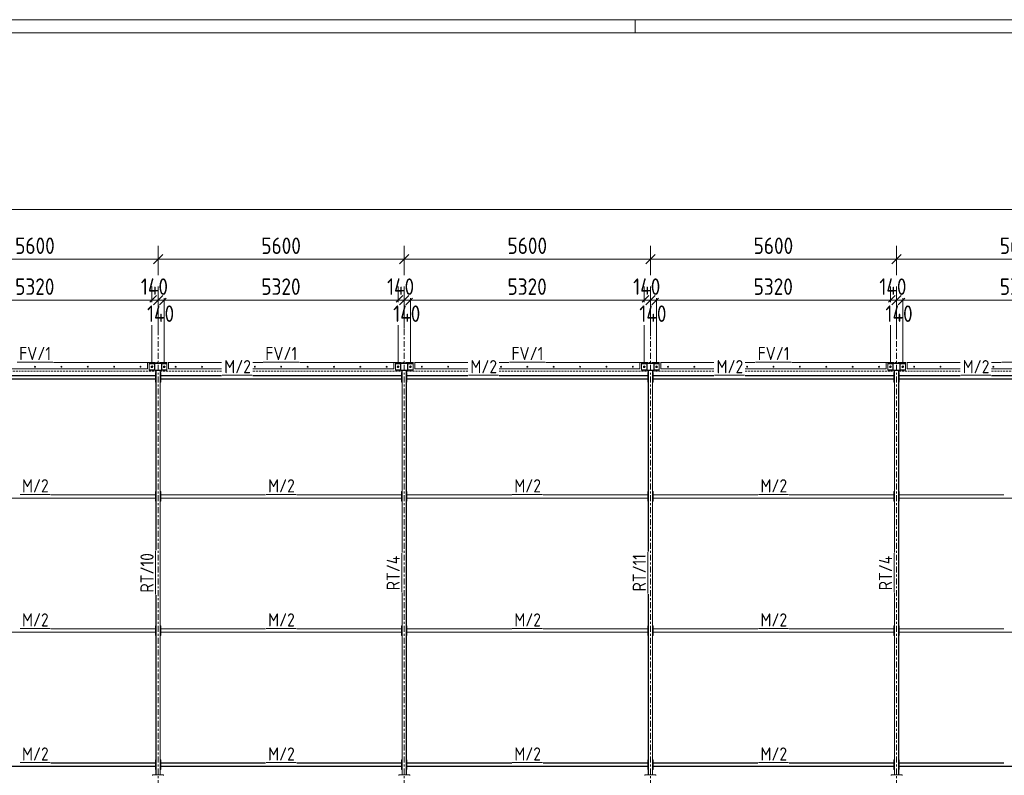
# Model space of a CAD drawing. Header units: millimetres. Extents: x -141 to 1046, y -218 to 621.
# Tile 15 of 16: x 479 to 778, y 392 to 621. Entities that reach past the tile are written whole.
import ezdxf

# ---------------------------------------------------------------- set-up
doc = ezdxf.new("R2010")
doc.units = ezdxf.units.MM
doc.header["$LTSCALE"] = 0.6
for name, pattern in [('VERDECKT2', [1.5, 1, -0.5]), ('XKITLINE00', [0]), ('XKITLINE03', [6, 3, -1, 1, -1])]:
    doc.linetypes.add(name, pattern=pattern)
for name, color, linetype, lineweight in [('Bolt', 7, 'Continuous', 0), ('DrawingSheet', 5, 'Continuous', 0), ('Part', 2, 'Continuous', 0), ('PartMark', 3, 'Continuous', 0), ('S-GRID', 1, 'Continuous', 0), ('Z-DIMENSIONS', 1, 'Continuous', 0)]:
    doc.layers.add(name, color=color, linetype=linetype, lineweight=lineweight)
doc.styles.add('ISOCPEUR', font='ISOCPEUR.TTF')

msp = doc.modelspace()

# ---------------------------------------------------------------- linework, layer by layer
at = {"layer": 'Bolt', "color": 3, "linetype": 'XKITLINE00', "lineweight": 0}
for p, q in [((483.94, 516.11), (483.88, 516)), ((483.88, 516), (483.94, 515.89)), ((484.06, 516.11), (483.94, 516.11)), ((483.94, 515.89), (484.06, 515.89)), ((484.12, 516), (484.06, 516.11)), ((484.06, 515.89), (484.12, 516)), ((491.94, 516.11), (491.88, 516)), ((491.88, 516), (491.94, 515.89)), ((492.06, 516.11), (491.94, 516.11)), ((491.94, 515.89), (492.06, 515.89)), ((492.12, 516), (492.06, 516.11)), ((492.06, 515.89), (492.12, 516)), ((499.94, 516.11), (499.88, 516)), ((499.88, 516), (499.94, 515.89)), ((500.06, 516.11), (499.94, 516.11)), ((499.94, 515.89), (500.06, 515.89)), ((500.12, 516), (500.06, 516.11)), ((500.06, 515.89), (500.12, 516)), ((507.94, 516.11), (507.88, 516)), ((507.88, 516), (507.94, 515.89)), ((508.06, 516.11), (507.94, 516.11)), ((507.94, 515.89), (508.06, 515.89)), ((508.12, 516), (508.06, 516.11)), ((508.06, 515.89), (508.12, 516)), ((515.94, 516.11), (515.88, 516)), ((515.88, 516), (515.94, 515.89)), ((516.06, 516.11), (515.94, 516.11)), ((515.94, 515.89), (516.06, 515.89)), ((516.12, 516), (516.06, 516.11)), ((516.06, 515.89), (516.12, 516)), ((519.27, 516.12), (519.47, 516.23)), ((519.27, 515.89), (519.27, 516.12)), ((519.47, 515.77), (519.27, 515.89)), ((519.47, 516.23), (519.67, 516.12)), ((519.67, 515.89), (519.47, 515.77)), ((519.67, 516.12), (519.67, 515.89)), ((523, 516.12), (523.2, 516.23)), ((523, 515.89), (523, 516.12)), ((523.2, 515.77), (523, 515.89)), ((523.2, 516.23), (523.4, 516.12)), ((523.4, 515.89), (523.2, 515.77)), ((523.4, 516.12), (523.4, 515.89)), ((526.61, 516.11), (526.54, 516)), ((526.54, 516), (526.61, 515.89)), ((526.73, 516.11), (526.61, 516.11)), ((526.61, 515.89), (526.73, 515.89)), ((526.79, 516), (526.73, 516.11)), ((526.73, 515.89), (526.79, 516)), ((534.61, 516.11), (534.54, 516)), ((534.54, 516), (534.61, 515.89)), ((534.73, 516.11), (534.61, 516.11)), ((534.61, 515.89), (534.73, 515.89)), ((534.79, 516), (534.73, 516.11)), ((534.73, 515.89), (534.79, 516)), ((550.61, 516.11), (550.54, 516)), ((550.54, 516), (550.61, 515.89)), ((550.73, 516.11), (550.61, 516.11)), ((550.61, 515.89), (550.73, 515.89)), ((550.79, 516), (550.73, 516.11)), ((550.73, 515.89), (550.79, 516)), ((558.61, 516.11), (558.54, 516)), ((558.54, 516), (558.61, 515.89)), ((558.73, 516.11), (558.61, 516.11)), ((558.61, 515.89), (558.73, 515.89)), ((558.79, 516), (558.73, 516.11)), ((558.73, 515.89), (558.79, 516)), ((566.61, 516.11), (566.54, 516)), ((566.54, 516), (566.61, 515.89)), ((566.73, 516.11), (566.61, 516.11)), ((566.61, 515.89), (566.73, 515.89)), ((566.79, 516), (566.73, 516.11)), ((566.73, 515.89), (566.79, 516)), ((574.61, 516.11), (574.54, 516)), ((574.54, 516), (574.61, 515.89)), ((574.73, 516.11), (574.61, 516.11)), ((574.61, 515.89), (574.73, 515.89)), ((574.79, 516), (574.73, 516.11)), ((574.73, 515.89), (574.79, 516)), ((582.61, 516.11), (582.54, 516)), ((582.54, 516), (582.61, 515.89)), ((582.73, 516.11), (582.61, 516.11)), ((582.61, 515.89), (582.73, 515.89)), ((582.79, 516), (582.73, 516.11)), ((582.73, 515.89), (582.79, 516)), ((590.61, 516.11), (590.54, 516)), ((590.54, 516), (590.61, 515.89)), ((590.73, 516.11), (590.61, 516.11)), ((590.61, 515.89), (590.73, 515.89)), ((590.79, 516), (590.73, 516.11)), ((590.73, 515.89), (590.79, 516)), ((593.93, 516.12), (594.13, 516.23)), ((593.93, 515.89), (593.93, 516.12)), ((594.13, 515.77), (593.93, 515.89)), ((594.13, 516.23), (594.33, 516.12)), ((594.33, 515.89), (594.13, 515.77)), ((594.33, 516.12), (594.33, 515.89)), ((597.67, 516.12), (597.87, 516.23)), ((597.67, 515.89), (597.67, 516.12)), ((597.87, 515.77), (597.67, 515.89)), ((597.87, 516.23), (598.07, 516.12)), ((598.07, 515.89), (597.87, 515.77)), ((598.07, 516.12), (598.07, 515.89)), ((601.27, 516.11), (601.21, 516)), ((601.21, 516), (601.27, 515.89)), ((601.39, 516.11), (601.27, 516.11)), ((601.27, 515.89), (601.39, 515.89)), ((601.46, 516), (601.39, 516.11)), ((601.39, 515.89), (601.46, 516)), ((609.27, 516.11), (609.21, 516)), ((609.21, 516), (609.27, 515.89)), ((609.39, 516.11), (609.27, 516.11)), ((609.27, 515.89), (609.39, 515.89)), ((609.46, 516), (609.39, 516.11)), ((609.39, 515.89), (609.46, 516)), ((625.27, 516.11), (625.21, 516)), ((625.21, 516), (625.27, 515.89)), ((625.39, 516.11), (625.27, 516.11)), ((625.27, 515.89), (625.39, 515.89)), ((625.46, 516), (625.39, 516.11)), ((625.39, 515.89), (625.46, 516)), ((633.27, 516.11), (633.21, 516)), ((633.21, 516), (633.27, 515.89)), ((633.39, 516.11), (633.27, 516.11)), ((633.27, 515.89), (633.39, 515.89)), ((633.46, 516), (633.39, 516.11)), ((633.39, 515.89), (633.46, 516)), ((641.27, 516.11), (641.21, 516)), ((641.21, 516), (641.27, 515.89)), ((641.39, 516.11), (641.27, 516.11)), ((641.27, 515.89), (641.39, 515.89)), ((641.46, 516), (641.39, 516.11)), ((641.39, 515.89), (641.46, 516)), ((649.27, 516.11), (649.21, 516)), ((649.21, 516), (649.27, 515.89)), ((649.39, 516.11), (649.27, 516.11)), ((649.27, 515.89), (649.39, 515.89)), ((649.46, 516), (649.39, 516.11)), ((649.39, 515.89), (649.46, 516)), ((657.27, 516.11), (657.21, 516)), ((657.21, 516), (657.27, 515.89)), ((657.39, 516.11), (657.27, 516.11)), ((657.27, 515.89), (657.39, 515.89)), ((657.46, 516), (657.39, 516.11)), ((657.39, 515.89), (657.46, 516)), ((665.27, 516.11), (665.21, 516)), ((665.21, 516), (665.27, 515.89)), ((665.39, 516.11), (665.27, 516.11)), ((665.27, 515.89), (665.39, 515.89)), ((665.46, 516), (665.39, 516.11)), ((665.39, 515.89), (665.46, 516)), ((668.6, 516.12), (668.8, 516.23)), ((668.6, 515.89), (668.6, 516.12)), ((668.8, 515.77), (668.6, 515.89)), ((668.8, 516.23), (669, 516.12)), ((669, 515.89), (668.8, 515.77)), ((669, 516.12), (669, 515.89)), ((672.33, 516.12), (672.53, 516.23)), ((672.33, 515.89), (672.33, 516.12)), ((672.53, 515.77), (672.33, 515.89)), ((672.53, 516.23), (672.73, 516.12)), ((672.73, 515.89), (672.53, 515.77)), ((672.73, 516.12), (672.73, 515.89)), ((675.94, 516.11), (675.88, 516)), ((675.88, 516), (675.94, 515.89)), ((676.06, 516.11), (675.94, 516.11)), ((675.94, 515.89), (676.06, 515.89)), ((676.12, 516), (676.06, 516.11)), ((676.06, 515.89), (676.12, 516)), ((683.94, 516.11), (683.88, 516)), ((683.88, 516), (683.94, 515.89)), ((684.06, 516.11), (683.94, 516.11)), ((683.94, 515.89), (684.06, 515.89)), ((684.12, 516), (684.06, 516.11)), ((684.06, 515.89), (684.12, 516)), ((699.94, 516.11), (699.88, 516)), ((699.88, 516), (699.94, 515.89)), ((700.06, 516.11), (699.94, 516.11)), ((699.94, 515.89), (700.06, 515.89)), ((700.12, 516), (700.06, 516.11)), ((700.06, 515.89), (700.12, 516)), ((707.94, 516.11), (707.88, 516)), ((707.88, 516), (707.94, 515.89)), ((708.06, 516.11), (707.94, 516.11)), ((707.94, 515.89), (708.06, 515.89)), ((708.12, 516), (708.06, 516.11)), ((708.06, 515.89), (708.12, 516)), ((715.94, 516.11), (715.88, 516)), ((715.88, 516), (715.94, 515.89)), ((716.06, 516.11), (715.94, 516.11)), ((715.94, 515.89), (716.06, 515.89)), ((716.12, 516), (716.06, 516.11)), ((716.06, 515.89), (716.12, 516)), ((723.94, 516.11), (723.88, 516)), ((723.88, 516), (723.94, 515.89)), ((724.06, 516.11), (723.94, 516.11)), ((723.94, 515.89), (724.06, 515.89)), ((724.12, 516), (724.06, 516.11)), ((724.06, 515.89), (724.12, 516)), ((731.94, 516.11), (731.88, 516)), ((731.88, 516), (731.94, 515.89)), ((732.06, 516.11), (731.94, 516.11)), ((731.94, 515.89), (732.06, 515.89)), ((732.12, 516), (732.06, 516.11)), ((732.06, 515.89), (732.12, 516)), ((739.94, 516.11), (739.88, 516)), ((739.88, 516), (739.94, 515.89)), ((740.06, 516.11), (739.94, 516.11)), ((739.94, 515.89), (740.06, 515.89)), ((740.12, 516), (740.06, 516.11)), ((740.06, 515.89), (740.12, 516)), ((743.27, 516.12), (743.47, 516.23)), ((743.27, 515.89), (743.27, 516.12)), ((743.47, 515.77), (743.27, 515.89)), ((743.47, 516.23), (743.67, 516.12)), ((743.67, 515.89), (743.47, 515.77)), ((743.67, 516.12), (743.67, 515.89)), ((747, 516.12), (747.2, 516.23)), ((747, 515.89), (747, 516.12)), ((747.2, 515.77), (747, 515.89)), ((747.2, 516.23), (747.4, 516.12)), ((747.4, 515.89), (747.2, 515.77)), ((747.4, 516.12), (747.4, 515.89)), ((750.61, 516.11), (750.54, 516)), ((750.54, 516), (750.61, 515.89)), ((750.73, 516.11), (750.61, 516.11)), ((750.61, 515.89), (750.73, 515.89)), ((750.79, 516), (750.73, 516.11)), ((750.73, 515.89), (750.79, 516)), ((758.61, 516.11), (758.54, 516)), ((758.54, 516), (758.61, 515.89)), ((758.73, 516.11), (758.61, 516.11)), ((758.61, 515.89), (758.73, 515.89)), ((758.79, 516), (758.73, 516.11)), ((758.73, 515.89), (758.79, 516)), ((774.61, 516.11), (774.54, 516)), ((774.54, 516), (774.61, 515.89)), ((774.73, 516.11), (774.61, 516.11)), ((774.61, 515.89), (774.73, 515.89)), ((774.79, 516), (774.73, 516.11)), ((774.73, 515.89), (774.79, 516))]:
    msp.add_line(p, q, dxfattribs=at)
for centre, radius, start, end in [((484, 516), 0.14, 30, 210), ((484, 516), 0.14, 210, 30), ((484, 516), 0.0667, 30, 210), ((484, 516), 0.0667, 210, 30), ((492, 516), 0.14, 30, 210), ((492, 516), 0.14, 210, 30), ((492, 516), 0.0667, 30, 210), ((492, 516), 0.0667, 210, 30), ((500, 516), 0.14, 30, 210), ((500, 516), 0.14, 210, 30), ((500, 516), 0.0667, 30, 210), ((500, 516), 0.0667, 210, 30), ((508, 516), 0.14, 30, 210), ((508, 516), 0.14, 210, 30), ((508, 516), 0.0667, 30, 210), ((508, 516), 0.0667, 210, 30), ((516, 516), 0.14, 30, 210), ((516, 516), 0.14, 210, 30), ((516, 516), 0.0667, 30, 210), ((516, 516), 0.0667, 210, 30), ((519.47, 516), 0.247, 120, 300), ((519.47, 516), 0.133, 30, 210), ((519.47, 516), 0.247, 300, 120), ((519.47, 516), 0.133, 210, 30), ((523.2, 516), 0.247, 120, 300), ((523.2, 516), 0.133, 30, 210), ((523.2, 516), 0.247, 300, 120), ((523.2, 516), 0.133, 210, 30), ((526.67, 516), 0.14, 30, 210), ((526.67, 516), 0.14, 210, 30), ((526.67, 516), 0.0667, 30, 210), ((526.67, 516), 0.0667, 210, 30), ((534.67, 516), 0.14, 30, 210), ((534.67, 516), 0.14, 210, 30), ((534.67, 516), 0.0667, 30, 210), ((534.67, 516), 0.0667, 210, 30), ((550.67, 516), 0.14, 30, 210), ((550.67, 516), 0.14, 210, 30), ((550.67, 516), 0.0667, 30, 210), ((550.67, 516), 0.0667, 210, 30), ((558.67, 516), 0.14, 30, 210), ((558.67, 516), 0.14, 210, 30), ((558.67, 516), 0.0667, 30, 210), ((558.67, 516), 0.0667, 210, 30), ((566.67, 516), 0.14, 30, 210), ((566.67, 516), 0.14, 210, 30), ((566.67, 516), 0.0667, 30, 210), ((566.67, 516), 0.0667, 210, 30), ((574.67, 516), 0.14, 30, 210), ((574.67, 516), 0.14, 210, 30), ((574.67, 516), 0.0667, 30, 210), ((574.67, 516), 0.0667, 210, 30), ((582.67, 516), 0.14, 30, 210), ((582.67, 516), 0.14, 210, 30), ((582.67, 516), 0.0667, 30, 210), ((582.67, 516), 0.0667, 210, 30), ((590.67, 516), 0.14, 30, 210), ((590.67, 516), 0.14, 210, 30), ((590.67, 516), 0.0667, 30, 210), ((590.67, 516), 0.0667, 210, 30), ((594.13, 516), 0.247, 120, 300), ((594.13, 516), 0.133, 30, 210), ((594.13, 516), 0.247, 300, 120), ((594.13, 516), 0.133, 210, 30), ((597.87, 516), 0.247, 120, 300), ((597.87, 516), 0.133, 30, 210), ((597.87, 516), 0.247, 300, 120), ((597.87, 516), 0.133, 210, 30), ((601.33, 516), 0.14, 30, 210), ((601.33, 516), 0.14, 210, 30), ((601.33, 516), 0.0667, 30, 210), ((601.33, 516), 0.0667, 210, 30), ((609.33, 516), 0.14, 30, 210), ((609.33, 516), 0.14, 210, 30), ((609.33, 516), 0.0667, 30, 210), ((609.33, 516), 0.0667, 210, 30), ((625.33, 516), 0.14, 30, 210), ((625.33, 516), 0.14, 210, 30), ((625.33, 516), 0.0667, 30, 210), ((625.33, 516), 0.0667, 210, 30), ((633.33, 516), 0.14, 30, 210), ((633.33, 516), 0.14, 210, 30), ((633.33, 516), 0.0667, 30, 210), ((633.33, 516), 0.0667, 210, 30), ((641.33, 516), 0.14, 30, 210), ((641.33, 516), 0.14, 210, 30), ((641.33, 516), 0.0667, 30, 210), ((641.33, 516), 0.0667, 210, 30), ((649.33, 516), 0.14, 30, 210), ((649.33, 516), 0.14, 210, 30), ((649.33, 516), 0.0667, 30, 210), ((649.33, 516), 0.0667, 210, 30), ((657.33, 516), 0.14, 30, 210), ((657.33, 516), 0.14, 210, 30), ((657.33, 516), 0.0667, 30, 210), ((657.33, 516), 0.0667, 210, 30), ((665.33, 516), 0.14, 30, 210), ((665.33, 516), 0.14, 210, 30), ((665.33, 516), 0.0667, 30, 210), ((665.33, 516), 0.0667, 210, 30), ((668.8, 516), 0.247, 120, 300), ((668.8, 516), 0.133, 30, 210), ((668.8, 516), 0.247, 300, 120), ((668.8, 516), 0.133, 210, 30), ((672.53, 516), 0.247, 120, 300), ((672.53, 516), 0.133, 30, 210), ((672.53, 516), 0.247, 300, 120), ((672.53, 516), 0.133, 210, 30), ((676, 516), 0.14, 30, 210), ((676, 516), 0.14, 210, 30), ((676, 516), 0.0667, 30, 210), ((676, 516), 0.0667, 210, 30), ((684, 516), 0.14, 30, 210), ((684, 516), 0.14, 210, 30), ((684, 516), 0.0667, 30, 210), ((684, 516), 0.0667, 210, 30), ((700, 516), 0.14, 30, 210), ((700, 516), 0.14, 210, 30), ((700, 516), 0.0667, 30, 210), ((700, 516), 0.0667, 210, 30), ((708, 516), 0.14, 30, 210), ((708, 516), 0.14, 210, 30), ((708, 516), 0.0667, 30, 210), ((708, 516), 0.0667, 210, 30), ((716, 516), 0.14, 30, 210), ((716, 516), 0.14, 210, 30), ((716, 516), 0.0667, 30, 210), ((716, 516), 0.0667, 210, 30), ((724, 516), 0.14, 30, 210), ((724, 516), 0.14, 210, 30), ((724, 516), 0.0667, 30, 210), ((724, 516), 0.0667, 210, 30), ((732, 516), 0.14, 30, 210), ((732, 516), 0.14, 210, 30), ((732, 516), 0.0667, 30, 210), ((732, 516), 0.0667, 210, 30), ((740, 516), 0.14, 30, 210), ((740, 516), 0.14, 210, 30), ((740, 516), 0.0667, 30, 210), ((740, 516), 0.0667, 210, 30), ((743.47, 516), 0.247, 120, 300), ((743.47, 516), 0.133, 30, 210), ((743.47, 516), 0.247, 300, 120), ((743.47, 516), 0.133, 210, 30), ((747.2, 516), 0.247, 120, 300), ((747.2, 516), 0.133, 30, 210), ((747.2, 516), 0.247, 300, 120), ((747.2, 516), 0.133, 210, 30), ((750.67, 516), 0.14, 30, 210), ((750.67, 516), 0.14, 210, 30), ((750.67, 516), 0.0667, 30, 210), ((750.67, 516), 0.0667, 210, 30), ((758.67, 516), 0.14, 30, 210), ((758.67, 516), 0.14, 210, 30), ((758.67, 516), 0.0667, 30, 210), ((758.67, 516), 0.0667, 210, 30), ((774.67, 516), 0.14, 30, 210), ((774.67, 516), 0.14, 210, 30), ((774.67, 516), 0.0667, 30, 210), ((774.67, 516), 0.0667, 210, 30)]:
    msp.add_arc(centre, radius, start, end, dxfattribs=at)
at = {"layer": 'DrawingSheet', "color": 2, "linetype": 'XKITLINE00', "lineweight": 0}
for p, q in [((1046.03, 621.25), (-140.97, 621.25)), ((666.03, 617.25), (666.03, 621.25))]:
    msp.add_line(p, q, dxfattribs=at)
at = {"layer": 'DrawingSheet', "color": 3, "linetype": 'XKITLINE00', "lineweight": 0}
msp.add_line((1042.03, 617.25), (-136.97, 617.25), dxfattribs=at)
at = {"layer": 'Part', "color": 2, "linetype": 'XKITLINE00', "lineweight": 0}
for p, q in [((489.61, 517.33), (518.13, 517.33)), ((489.61, 517.29), (518.13, 517.29)), ((518.13, 517.33), (518.13, 515.33)), ((518.67, 516.93), (518.67, 517.07)), ((518.67, 517.07), (520.27, 517.07)), ((518.67, 516.93), (520.27, 516.93)), ((518.67, 515.07), (518.67, 516.93)), ((520.2, 515.07), (520.2, 516.93)), ((520.2, 516.93), (520.27, 516.93)), ((520.27, 516.93), (520.27, 517.07)), ((520.27, 517.07), (522.4, 517.07)), ((520.27, 514.93), (520.27, 517.07)), ((520.27, 515.07), (520.27, 516.93)), ((522.33, 517), (520.33, 517)), ((520.33, 517), (520.33, 515)), ((522.27, 517.13), (520.4, 517.13)), ((520.4, 517.13), (520.4, 517.07)), ((522.27, 517.07), (520.4, 517.07)), ((522.27, 517.13), (522.27, 517.07)), ((522.33, 515), (522.33, 517)), ((522.4, 517.07), (522.4, 514.93)), ((522.4, 517.07), (522.4, 516.93)), ((524, 517.07), (522.4, 517.07)), ((522.4, 515.07), (522.4, 516.93)), ((522.4, 516.93), (522.47, 516.93)), ((522.4, 516.93), (524, 516.93)), ((522.47, 515.07), (522.47, 516.93)), ((524, 516.93), (524, 517.07)), ((524, 514.93), (524, 517.07)), ((524.53, 517.33), (524.53, 515.33)), ((524.53, 517.33), (540.6, 517.33)), ((524.53, 517.29), (540.6, 517.29)), ((550.11, 517.33), (553.05, 517.33)), ((550.11, 517.29), (553.05, 517.29)), ((564.28, 517.33), (592.8, 517.33)), ((564.28, 517.29), (592.8, 517.29)), ((592.8, 517.33), (592.8, 515.33)), ((593.33, 516.93), (593.33, 517.07)), ((593.33, 517.07), (594.93, 517.07)), ((593.33, 516.93), (594.93, 516.93)), ((593.33, 515.07), (593.33, 516.93)), ((594.87, 515.07), (594.87, 516.93)), ((594.87, 516.93), (594.93, 516.93)), ((594.93, 517.07), (597.07, 517.07)), ((594.93, 514.93), (594.93, 517.07)), ((594.93, 516.93), (594.93, 517.07)), ((594.93, 515.07), (594.93, 516.93)), ((597, 517), (595, 517)), ((595, 517), (595, 515)), ((596.93, 517.13), (595.07, 517.13)), ((595.07, 517.13), (595.07, 517.07)), ((596.93, 517.07), (595.07, 517.07)), ((596.93, 517.13), (596.93, 517.07)), ((597, 515), (597, 517)), ((597.07, 517.07), (597.07, 514.93)), ((597.07, 517.07), (597.07, 516.93)), ((598.67, 517.07), (597.07, 517.07)), ((597.07, 515.07), (597.07, 516.93)), ((597.07, 516.93), (597.13, 516.93)), ((597.07, 516.93), (598.67, 516.93)), ((597.13, 515.07), (597.13, 516.93)), ((598.67, 516.93), (598.67, 517.07)), ((598.67, 514.93), (598.67, 517.07)), ((599.2, 517.33), (599.2, 515.33)), ((599.2, 517.33), (615.27, 517.33)), ((599.2, 517.29), (615.27, 517.29)), ((624.77, 517.33), (627.72, 517.33)), ((624.77, 517.29), (627.72, 517.29)), ((638.95, 517.33), (667.47, 517.33)), ((638.95, 517.29), (667.47, 517.29)), ((667.47, 517.33), (667.47, 515.33)), ((668, 516.93), (668, 517.07)), ((668, 517.07), (669.6, 517.07)), ((668, 515.07), (668, 516.93)), ((668, 516.93), (669.6, 516.93)), ((669.53, 515.07), (669.53, 516.93)), ((669.53, 516.93), (669.6, 516.93)), ((669.6, 516.93), (669.6, 517.07)), ((669.6, 517.07), (671.73, 517.07)), ((669.6, 514.93), (669.6, 517.07)), ((669.6, 515.07), (669.6, 516.93)), ((671.67, 517), (669.67, 517)), ((669.67, 517), (669.67, 515)), ((671.6, 517.13), (669.73, 517.13)), ((669.73, 517.13), (669.73, 517.07)), ((671.6, 517.07), (669.73, 517.07)), ((671.6, 517.13), (671.6, 517.07)), ((671.67, 515), (671.67, 517)), ((671.73, 517.07), (671.73, 514.93)), ((671.73, 517.07), (671.73, 516.93)), ((673.33, 517.07), (671.73, 517.07)), ((671.73, 515.07), (671.73, 516.93)), ((671.73, 516.93), (671.8, 516.93)), ((671.73, 516.93), (673.33, 516.93)), ((671.8, 515.07), (671.8, 516.93)), ((673.33, 514.93), (673.33, 517.07)), ((673.33, 516.93), (673.33, 517.07)), ((673.87, 517.33), (673.87, 515.33)), ((673.87, 517.33), (689.93, 517.33)), ((673.87, 517.29), (689.93, 517.29)), ((699.44, 517.33), (702.39, 517.33)), ((699.44, 517.29), (702.39, 517.29)), ((713.61, 517.33), (742.13, 517.33)), ((713.61, 517.29), (742.13, 517.29)), ((742.13, 517.33), (742.13, 515.33)), ((742.67, 516.93), (742.67, 517.07)), ((742.67, 517.07), (744.27, 517.07)), ((742.67, 515.07), (742.67, 516.93)), ((742.67, 516.93), (744.27, 516.93)), ((744.2, 515.07), (744.2, 516.93)), ((744.2, 516.93), (744.27, 516.93)), ((744.27, 517.07), (746.4, 517.07)), ((744.27, 514.93), (744.27, 517.07)), ((744.27, 516.93), (744.27, 517.07)), ((744.27, 515.07), (744.27, 516.93)), ((746.33, 517), (744.33, 517)), ((744.33, 517), (744.33, 515)), ((746.27, 517.13), (744.4, 517.13)), ((744.4, 517.13), (744.4, 517.07)), ((746.27, 517.07), (744.4, 517.07)), ((746.27, 517.13), (746.27, 517.07)), ((746.33, 515), (746.33, 517)), ((746.4, 517.07), (746.4, 514.93)), ((746.4, 517.07), (746.4, 516.93)), ((748, 517.07), (746.4, 517.07)), ((746.4, 515.07), (746.4, 516.93)), ((746.4, 516.93), (746.47, 516.93)), ((746.4, 516.93), (748, 516.93)), ((746.47, 515.07), (746.47, 516.93)), ((748, 514.93), (748, 517.07)), ((748, 516.93), (748, 517.07)), ((748.53, 517.33), (748.53, 515.33)), ((748.53, 517.33), (764.6, 517.33)), ((748.53, 517.29), (764.6, 517.29)), ((774.11, 517.33), (777.05, 517.33)), ((774.11, 517.29), (777.05, 517.29)), ((475.44, 515.33), (518.13, 515.33)), ((518.67, 514.93), (518.67, 515.07)), ((518.67, 515.07), (520.27, 515.07)), ((518.67, 514.93), (520.27, 514.93)), ((518.67, 514.93), (520.4, 514.93)), ((518.67, 514.93), (518.67, 514.93)), ((520.2, 515.07), (520.27, 515.07)), ((520.27, 514.93), (520.27, 515.07)), ((522.4, 514.93), (520.27, 514.93)), ((520.33, 515), (522.33, 515)), ((522.27, 514.93), (520.4, 514.93)), ((520.4, 514.93), (520.4, 514.87)), ((522.27, 514.87), (520.4, 514.87)), ((520.53, 511.33), (520.53, 514.27)), ((520.53, 514.27), (520.67, 514.27)), ((520.67, 460.35), (520.67, 514.87)), ((520.67, 514.87), (520.72, 514.87)), ((520.67, 511.33), (520.67, 514.27)), ((520.72, 514.87), (520.72, 460.35)), ((521.95, 514.87), (521.95, 392.2)), ((522, 514.87), (521.95, 514.87)), ((522, 392.2), (522, 514.87)), ((522, 511.33), (522, 514.27)), ((522, 514.27), (522.13, 514.27)), ((522.13, 511.33), (522.13, 514.27)), ((522.27, 514.93), (522.4, 514.93)), ((522.27, 514.93), (522.27, 514.87)), ((522.4, 515.07), (522.47, 515.07)), ((522.4, 515.07), (522.4, 514.93)), ((524, 515.07), (522.4, 515.07)), ((522.4, 514.93), (524, 514.93)), ((524, 514.93), (524, 515.07)), ((524.53, 515.33), (540.6, 515.33)), ((550.11, 515.33), (592.8, 515.33)), ((593.33, 514.93), (593.33, 515.07)), ((593.33, 515.07), (594.93, 515.07)), ((593.33, 514.93), (594.93, 514.93)), ((593.33, 514.93), (595.07, 514.93)), ((593.33, 514.93), (593.33, 514.93)), ((594.87, 515.07), (594.93, 515.07)), ((594.93, 514.93), (594.93, 515.07)), ((597.07, 514.93), (594.93, 514.93)), ((595, 515), (597, 515)), ((596.93, 514.93), (595.07, 514.93)), ((595.07, 514.93), (595.07, 514.87)), ((596.93, 514.87), (595.07, 514.87)), ((595.2, 511.33), (595.2, 514.27)), ((595.2, 514.27), (595.33, 514.27)), ((595.33, 459.66), (595.33, 514.87)), ((595.33, 514.87), (595.39, 514.87)), ((595.33, 511.33), (595.33, 514.27)), ((595.39, 514.87), (595.39, 459.66)), ((596.61, 514.87), (596.61, 392.2)), ((596.67, 514.87), (596.61, 514.87)), ((596.67, 392.2), (596.67, 514.87)), ((596.67, 511.33), (596.67, 514.27)), ((596.67, 514.27), (596.8, 514.27)), ((596.8, 511.33), (596.8, 514.27)), ((596.93, 514.93), (596.93, 514.87)), ((596.93, 514.93), (597.07, 514.93)), ((597.07, 515.07), (597.13, 515.07)), ((597.07, 515.07), (597.07, 514.93)), ((598.67, 515.07), (597.07, 515.07)), ((597.07, 514.93), (598.67, 514.93)), ((598.67, 514.93), (598.67, 515.07)), ((599.2, 515.33), (615.27, 515.33)), ((624.77, 515.33), (667.47, 515.33)), ((668, 514.93), (668, 515.07)), ((668, 515.07), (669.6, 515.07)), ((668, 514.93), (669.73, 514.93)), ((668, 514.93), (668, 514.93)), ((668, 514.93), (669.6, 514.93)), ((669.53, 515.07), (669.6, 515.07)), ((669.6, 514.93), (669.6, 515.07)), ((671.73, 514.93), (669.6, 514.93)), ((669.67, 515), (671.67, 515)), ((671.6, 514.93), (669.73, 514.93)), ((669.73, 514.93), (669.73, 514.87)), ((671.6, 514.87), (669.73, 514.87)), ((669.87, 511.33), (669.87, 514.27)), ((669.87, 514.27), (670, 514.27)), ((670, 460.01), (670, 514.87)), ((670, 514.87), (670.05, 514.87)), ((670, 511.33), (670, 514.27)), ((670.05, 514.87), (670.05, 460.01)), ((671.28, 514.87), (671.28, 392.2)), ((671.33, 514.87), (671.28, 514.87)), ((671.33, 392.2), (671.33, 514.87)), ((671.33, 511.33), (671.33, 514.27)), ((671.33, 514.27), (671.47, 514.27)), ((671.47, 511.33), (671.47, 514.27)), ((671.6, 514.93), (671.73, 514.93)), ((671.6, 514.93), (671.6, 514.87)), ((671.73, 515.07), (671.8, 515.07)), ((671.73, 515.07), (671.73, 514.93)), ((673.33, 515.07), (671.73, 515.07)), ((671.73, 514.93), (673.33, 514.93)), ((673.33, 514.93), (673.33, 515.07)), ((673.87, 515.33), (689.93, 515.33)), ((699.44, 515.33), (742.13, 515.33)), ((742.67, 514.93), (742.67, 515.07)), ((742.67, 515.07), (744.27, 515.07)), ((742.67, 514.93), (744.4, 514.93)), ((742.67, 514.93), (742.67, 514.93)), ((742.67, 514.93), (744.27, 514.93)), ((744.2, 515.07), (744.27, 515.07)), ((744.27, 514.93), (744.27, 515.07)), ((746.4, 514.93), (744.27, 514.93)), ((744.33, 515), (746.33, 515)), ((746.27, 514.93), (744.4, 514.93)), ((744.4, 514.93), (744.4, 514.87)), ((746.27, 514.87), (744.4, 514.87)), ((744.53, 511.33), (744.53, 514.27)), ((744.53, 514.27), (744.67, 514.27)), ((744.67, 459.66), (744.67, 514.87)), ((744.67, 514.87), (744.72, 514.87)), ((744.67, 511.33), (744.67, 514.27)), ((744.72, 514.87), (744.72, 459.66)), ((745.95, 514.87), (745.95, 392.2)), ((746, 514.87), (745.95, 514.87)), ((746, 392.2), (746, 514.87)), ((746, 511.33), (746, 514.27)), ((746, 514.27), (746.13, 514.27)), ((746.13, 511.33), (746.13, 514.27)), ((746.27, 514.93), (746.4, 514.93)), ((746.27, 514.93), (746.27, 514.87)), ((746.4, 515.07), (746.47, 515.07)), ((746.4, 515.07), (746.4, 514.93)), ((748, 515.07), (746.4, 515.07)), ((746.4, 514.93), (748, 514.93)), ((748, 514.93), (748, 515.07)), ((748.53, 515.33), (764.6, 515.33)), ((774.11, 515.33), (816.8, 515.33)), ((447.47, 512.31), (520.53, 512.31)), ((447.47, 512.27), (520.53, 512.27)), ((475.44, 513.33), (520.53, 513.33)), ((475.44, 513.29), (520.53, 513.29)), ((520.53, 513.29), (520.53, 513.33)), ((520.53, 512.27), (520.53, 512.31)), ((520.53, 511.33), (520.67, 511.33)), ((522, 511.33), (522.13, 511.33)), ((522.13, 513.29), (522.13, 513.33)), ((522.13, 513.33), (540.6, 513.33)), ((522.13, 513.29), (540.6, 513.29)), ((522.13, 512.31), (595.2, 512.31)), ((522.13, 512.27), (522.13, 512.31)), ((522.13, 512.27), (595.2, 512.27)), ((550.11, 513.33), (595.2, 513.33)), ((550.11, 513.29), (595.2, 513.29)), ((595.2, 513.29), (595.2, 513.33)), ((595.2, 512.27), (595.2, 512.31)), ((595.2, 511.33), (595.33, 511.33)), ((596.67, 511.33), (596.8, 511.33)), ((596.8, 513.29), (596.8, 513.33)), ((596.8, 513.33), (615.27, 513.33)), ((596.8, 513.29), (615.27, 513.29)), ((596.8, 512.31), (669.87, 512.31)), ((596.8, 512.27), (596.8, 512.31)), ((596.8, 512.27), (669.87, 512.27)), ((624.77, 513.33), (669.87, 513.33)), ((624.77, 513.29), (669.87, 513.29)), ((669.87, 513.29), (669.87, 513.33)), ((669.87, 512.27), (669.87, 512.31)), ((669.87, 511.33), (670, 511.33)), ((671.33, 511.33), (671.47, 511.33)), ((671.47, 513.29), (671.47, 513.33)), ((671.47, 513.33), (689.93, 513.33)), ((671.47, 513.29), (689.93, 513.29)), ((671.47, 512.31), (744.53, 512.31)), ((671.47, 512.27), (671.47, 512.31)), ((671.47, 512.27), (744.53, 512.27)), ((699.44, 513.33), (744.53, 513.33)), ((699.44, 513.29), (744.53, 513.29)), ((744.53, 513.29), (744.53, 513.33)), ((744.53, 512.27), (744.53, 512.31)), ((744.53, 511.33), (744.67, 511.33)), ((746, 511.33), (746.13, 511.33)), ((746.13, 513.29), (746.13, 513.33)), ((746.13, 513.33), (764.6, 513.33)), ((746.13, 513.29), (764.6, 513.29)), ((746.13, 512.31), (819.2, 512.31)), ((746.13, 512.27), (746.13, 512.31)), ((746.13, 512.27), (819.2, 512.27)), ((774.11, 513.33), (819.2, 513.33)), ((774.11, 513.29), (819.2, 513.29)), ((520.53, 475.2), (520.53, 478.13)), ((520.53, 478.13), (520.67, 478.13)), ((520.67, 475.2), (520.67, 478.13)), ((522, 475.2), (522, 478.13)), ((522, 478.13), (522.13, 478.13)), ((522.13, 475.2), (522.13, 478.13)), ((595.2, 475.2), (595.2, 478.13)), ((595.2, 478.13), (595.33, 478.13)), ((595.33, 475.2), (595.33, 478.13)), ((596.67, 475.2), (596.67, 478.13)), ((596.67, 478.13), (596.8, 478.13)), ((596.8, 475.2), (596.8, 478.13)), ((669.87, 475.2), (669.87, 478.13)), ((669.87, 478.13), (670, 478.13)), ((670, 475.2), (670, 478.13)), ((671.33, 475.2), (671.33, 478.13)), ((671.33, 478.13), (671.47, 478.13)), ((671.47, 475.2), (671.47, 478.13)), ((744.53, 475.2), (744.53, 478.13)), ((744.53, 478.13), (744.67, 478.13)), ((744.67, 475.2), (744.67, 478.13)), ((746, 475.2), (746, 478.13)), ((746, 478.13), (746.13, 478.13)), ((746.13, 475.2), (746.13, 478.13)), ((447.47, 476.17), (520.53, 476.17)), ((447.47, 476.13), (520.53, 476.13)), ((488.75, 477.2), (520.53, 477.2)), ((488.75, 477.16), (520.53, 477.16)), ((520.53, 477.16), (520.53, 477.2)), ((520.53, 476.13), (520.53, 476.17)), ((520.53, 475.2), (520.67, 475.2)), ((522, 475.2), (522.13, 475.2)), ((522.13, 477.16), (522.13, 477.2)), ((522.13, 477.2), (553.91, 477.2)), ((522.13, 477.16), (553.91, 477.16)), ((522.13, 476.17), (595.2, 476.17)), ((522.13, 476.13), (522.13, 476.17)), ((522.13, 476.13), (595.2, 476.13)), ((563.42, 477.2), (595.2, 477.2)), ((563.42, 477.16), (595.2, 477.16)), ((595.2, 477.16), (595.2, 477.2)), ((595.2, 476.13), (595.2, 476.17)), ((595.2, 475.2), (595.33, 475.2)), ((596.67, 475.2), (596.8, 475.2)), ((596.8, 477.16), (596.8, 477.2)), ((596.8, 477.2), (628.58, 477.2)), ((596.8, 477.16), (628.58, 477.16)), ((596.8, 476.17), (669.87, 476.17)), ((596.8, 476.13), (596.8, 476.17)), ((596.8, 476.13), (669.87, 476.13)), ((638.09, 477.2), (669.87, 477.2)), ((638.09, 477.16), (669.87, 477.16)), ((669.87, 477.16), (669.87, 477.2)), ((669.87, 476.13), (669.87, 476.17)), ((669.87, 475.2), (670, 475.2)), ((671.33, 475.2), (671.47, 475.2)), ((671.47, 477.16), (671.47, 477.2)), ((671.47, 477.2), (703.25, 477.2)), ((671.47, 477.16), (703.25, 477.16)), ((671.47, 476.17), (744.53, 476.17)), ((671.47, 476.13), (671.47, 476.17)), ((671.47, 476.13), (744.53, 476.13)), ((712.75, 477.2), (744.53, 477.2)), ((712.75, 477.16), (744.53, 477.16)), ((744.53, 477.16), (744.53, 477.2)), ((744.53, 476.13), (744.53, 476.17)), ((744.53, 475.2), (744.67, 475.2)), ((746, 475.2), (746.13, 475.2)), ((746.13, 477.16), (746.13, 477.2)), ((746.13, 477.2), (777.91, 477.2)), ((746.13, 477.16), (777.91, 477.16)), ((746.13, 476.17), (819.2, 476.17)), ((746.13, 476.13), (746.13, 476.17)), ((746.13, 476.13), (819.2, 476.13)), ((520.67, 392.2), (520.67, 446.72)), ((520.72, 446.72), (520.72, 392.2)), ((595.33, 392.2), (595.33, 447.41)), ((595.39, 447.41), (595.39, 392.2)), ((670, 392.2), (670, 447.06)), ((670.05, 447.06), (670.05, 392.2)), ((744.67, 392.2), (744.67, 447.41)), ((744.72, 447.41), (744.72, 392.2)), ((488.75, 436.53), (520.53, 436.53)), ((488.75, 436.49), (520.53, 436.49)), ((520.53, 434.53), (520.53, 437.47)), ((520.53, 437.47), (520.67, 437.47)), ((520.53, 436.49), (520.53, 436.53)), ((520.67, 434.53), (520.67, 437.47)), ((522, 434.53), (522, 437.47)), ((522, 437.47), (522.13, 437.47)), ((522.13, 434.53), (522.13, 437.47)), ((522.13, 436.49), (522.13, 436.53)), ((522.13, 436.53), (553.91, 436.53)), ((522.13, 436.49), (553.91, 436.49)), ((563.42, 436.53), (595.2, 436.53)), ((563.42, 436.49), (595.2, 436.49)), ((595.2, 434.53), (595.2, 437.47)), ((595.2, 437.47), (595.33, 437.47)), ((595.2, 436.49), (595.2, 436.53)), ((595.33, 434.53), (595.33, 437.47)), ((596.67, 434.53), (596.67, 437.47)), ((596.67, 437.47), (596.8, 437.47)), ((596.8, 434.53), (596.8, 437.47)), ((596.8, 436.49), (596.8, 436.53)), ((596.8, 436.53), (628.58, 436.53)), ((596.8, 436.49), (628.58, 436.49)), ((638.09, 436.53), (669.87, 436.53)), ((638.09, 436.49), (669.87, 436.49)), ((669.87, 434.53), (669.87, 437.47)), ((669.87, 437.47), (670, 437.47)), ((669.87, 436.49), (669.87, 436.53)), ((670, 434.53), (670, 437.47)), ((671.33, 434.53), (671.33, 437.47)), ((671.33, 437.47), (671.47, 437.47)), ((671.47, 434.53), (671.47, 437.47)), ((671.47, 436.49), (671.47, 436.53)), ((671.47, 436.53), (703.25, 436.53)), ((671.47, 436.49), (703.25, 436.49)), ((712.75, 436.53), (744.53, 436.53)), ((712.75, 436.49), (744.53, 436.49)), ((744.53, 434.53), (744.53, 437.47)), ((744.53, 437.47), (744.67, 437.47)), ((744.53, 436.49), (744.53, 436.53)), ((744.67, 434.53), (744.67, 437.47)), ((746, 434.53), (746, 437.47)), ((746, 437.47), (746.13, 437.47)), ((746.13, 434.53), (746.13, 437.47)), ((746.13, 436.49), (746.13, 436.53)), ((746.13, 436.53), (777.91, 436.53)), ((746.13, 436.49), (777.91, 436.49)), ((447.47, 435.51), (520.53, 435.51)), ((447.47, 435.47), (520.53, 435.47)), ((520.53, 435.47), (520.53, 435.51)), ((520.53, 434.53), (520.67, 434.53)), ((522, 434.53), (522.13, 434.53)), ((522.13, 435.51), (595.2, 435.51)), ((522.13, 435.47), (522.13, 435.51)), ((522.13, 435.47), (595.2, 435.47)), ((595.2, 435.47), (595.2, 435.51)), ((595.2, 434.53), (595.33, 434.53)), ((596.67, 434.53), (596.8, 434.53)), ((596.8, 435.51), (669.87, 435.51)), ((596.8, 435.47), (596.8, 435.51)), ((596.8, 435.47), (669.87, 435.47)), ((669.87, 435.47), (669.87, 435.51)), ((669.87, 434.53), (670, 434.53)), ((671.33, 434.53), (671.47, 434.53)), ((671.47, 435.51), (744.53, 435.51)), ((671.47, 435.47), (671.47, 435.51)), ((671.47, 435.47), (744.53, 435.47)), ((744.53, 435.47), (744.53, 435.51)), ((744.53, 434.53), (744.67, 434.53)), ((746, 434.53), (746.13, 434.53)), ((746.13, 435.51), (819.2, 435.51)), ((746.13, 435.47), (746.13, 435.51)), ((746.13, 435.47), (819.2, 435.47)), ((447.47, 394.84), (520.53, 394.84)), ((447.47, 394.8), (520.53, 394.8)), ((488.75, 395.87), (520.53, 395.87)), ((488.75, 395.83), (520.53, 395.83)), ((520.53, 393.87), (520.53, 396.8)), ((520.53, 396.8), (520.67, 396.8)), ((520.53, 395.83), (520.53, 395.87)), ((520.53, 394.8), (520.53, 394.84)), ((520.67, 393.87), (520.67, 396.8)), ((522, 393.87), (522, 396.8)), ((522, 396.8), (522.13, 396.8)), ((522.13, 393.87), (522.13, 396.8)), ((522.13, 395.83), (522.13, 395.87)), ((522.13, 395.87), (553.91, 395.87)), ((522.13, 395.83), (553.91, 395.83)), ((522.13, 394.84), (595.2, 394.84)), ((522.13, 394.8), (522.13, 394.84)), ((522.13, 394.8), (595.2, 394.8)), ((563.42, 395.87), (595.2, 395.87)), ((563.42, 395.83), (595.2, 395.83)), ((595.2, 393.87), (595.2, 396.8)), ((595.2, 396.8), (595.33, 396.8)), ((595.2, 395.83), (595.2, 395.87)), ((595.2, 394.8), (595.2, 394.84)), ((595.33, 393.87), (595.33, 396.8)), ((596.67, 393.87), (596.67, 396.8)), ((596.67, 396.8), (596.8, 396.8)), ((596.8, 393.87), (596.8, 396.8)), ((596.8, 395.83), (596.8, 395.87)), ((596.8, 395.87), (628.58, 395.87)), ((596.8, 395.83), (628.58, 395.83)), ((596.8, 394.84), (669.87, 394.84)), ((596.8, 394.8), (596.8, 394.84)), ((596.8, 394.8), (669.87, 394.8)), ((638.09, 395.87), (669.87, 395.87)), ((638.09, 395.83), (669.87, 395.83)), ((669.87, 393.87), (669.87, 396.8)), ((669.87, 396.8), (670, 396.8)), ((669.87, 395.83), (669.87, 395.87)), ((669.87, 394.8), (669.87, 394.84)), ((670, 393.87), (670, 396.8)), ((671.33, 393.87), (671.33, 396.8)), ((671.33, 396.8), (671.47, 396.8)), ((671.47, 393.87), (671.47, 396.8)), ((671.47, 395.83), (671.47, 395.87)), ((671.47, 395.87), (703.25, 395.87)), ((671.47, 395.83), (703.25, 395.83)), ((671.47, 394.84), (744.53, 394.84)), ((671.47, 394.8), (671.47, 394.84)), ((671.47, 394.8), (744.53, 394.8)), ((712.75, 395.87), (744.53, 395.87)), ((712.75, 395.83), (744.53, 395.83)), ((744.53, 393.87), (744.53, 396.8)), ((744.53, 396.8), (744.67, 396.8)), ((744.53, 395.83), (744.53, 395.87)), ((744.53, 394.8), (744.53, 394.84)), ((744.67, 393.87), (744.67, 396.8)), ((746, 393.87), (746, 396.8)), ((746, 396.8), (746.13, 396.8)), ((746.13, 393.87), (746.13, 396.8)), ((746.13, 395.83), (746.13, 395.87)), ((746.13, 395.87), (777.91, 395.87)), ((746.13, 395.83), (777.91, 395.83)), ((746.13, 394.84), (819.2, 394.84)), ((746.13, 394.8), (746.13, 394.84)), ((746.13, 394.8), (819.2, 394.8)), ((523, 392.2), (519.67, 392.2)), ((519.67, 392.2), (519.67, 392)), ((520.53, 393.87), (520.67, 393.87)), ((520.72, 392.2), (520.67, 392.2)), ((521.95, 392.2), (522, 392.2)), ((522, 393.87), (522.13, 393.87)), ((523, 392.2), (523, 392)), ((597.67, 392.2), (594.33, 392.2)), ((594.33, 392.2), (594.33, 392)), ((595.2, 393.87), (595.33, 393.87)), ((595.39, 392.2), (595.33, 392.2)), ((596.61, 392.2), (596.67, 392.2)), ((596.67, 393.87), (596.8, 393.87)), ((597.67, 392.2), (597.67, 392)), ((672.33, 392.2), (669, 392.2)), ((669, 392.2), (669, 392)), ((669.87, 393.87), (670, 393.87)), ((670.05, 392.2), (670, 392.2)), ((671.28, 392.2), (671.33, 392.2)), ((671.33, 393.87), (671.47, 393.87)), ((672.33, 392.2), (672.33, 392)), ((747, 392.2), (743.67, 392.2)), ((743.67, 392.2), (743.67, 392)), ((744.53, 393.87), (744.67, 393.87)), ((744.72, 392.2), (744.67, 392.2)), ((745.95, 392.2), (746, 392.2)), ((746, 393.87), (746.13, 393.87)), ((747, 392.2), (747, 392))]:
    msp.add_line(p, q, dxfattribs=at)
at = {"layer": 'Part', "color": 4, "linetype": 'VERDECKT2', "lineweight": 0}
for p, q in [((518.13, 517.33), (524.53, 517.33)), ((518.67, 517.07), (520.4, 517.07)), ((522.27, 517.07), (524, 517.07)), ((524, 517.07), (524, 517.07)), ((592.8, 517.33), (599.2, 517.33)), ((593.33, 517.07), (595.07, 517.07)), ((596.93, 517.07), (598.67, 517.07)), ((598.67, 517.07), (598.67, 517.07)), ((667.47, 517.33), (673.87, 517.33)), ((668, 517.07), (669.73, 517.07)), ((671.6, 517.07), (673.33, 517.07)), ((673.33, 517.07), (673.33, 517.07)), ((742.13, 517.33), (748.53, 517.33)), ((742.67, 517.07), (744.4, 517.07)), ((746.27, 517.07), (748, 517.07)), ((748, 517.07), (748, 517.07)), ((475.44, 514.67), (520.67, 514.67)), ((522, 514.67), (540.6, 514.67)), ((550.11, 514.67), (595.33, 514.67)), ((596.67, 514.67), (615.27, 514.67)), ((624.77, 514.67), (670, 514.67)), ((671.33, 514.67), (689.93, 514.67)), ((699.44, 514.67), (744.67, 514.67)), ((746, 514.67), (764.6, 514.67)), ((774.11, 514.67), (819.33, 514.67))]:
    msp.add_line(p, q, dxfattribs=at)
at = {"layer": 'PartMark', "color": 1, "linetype": 'XKITLINE00', "lineweight": 0}
for p, q in [((478.59, 517.43), (489.41, 517.43)), ((553.25, 517.43), (564.08, 517.43)), ((627.92, 517.43), (638.75, 517.43)), ((702.59, 517.43), (713.41, 517.43)), ((777.25, 517.43), (788.08, 517.43)), ((540.8, 513.43), (549.91, 513.43)), ((615.47, 513.43), (624.57, 513.43)), ((690.13, 513.43), (699.24, 513.43)), ((764.8, 513.43), (773.91, 513.43)), ((479.45, 477.3), (488.55, 477.3)), ((554.11, 477.3), (563.22, 477.3)), ((628.78, 477.3), (637.89, 477.3)), ((703.45, 477.3), (712.55, 477.3)), ((520.57, 446.92), (520.57, 460.15)), ((595.23, 447.61), (595.23, 459.46)), ((669.9, 447.26), (669.9, 459.81)), ((744.57, 447.61), (744.57, 459.46)), ((479.45, 436.63), (488.55, 436.63)), ((554.11, 436.63), (563.22, 436.63)), ((628.78, 436.63), (637.89, 436.63)), ((703.45, 436.63), (712.55, 436.63)), ((479.45, 395.97), (488.55, 395.97)), ((554.11, 395.97), (563.22, 395.97)), ((628.78, 395.97), (637.89, 395.97)), ((703.45, 395.97), (712.55, 395.97))]:
    msp.add_line(p, q, dxfattribs=at)
at = {"layer": 'S-GRID', "color": 1, "linetype": 'XKITLINE03', "lineweight": 0}
for p, q in [((521.33, -17.99), (521.33, 528.6)), ((596, -17.99), (596, 528.6)), ((670.67, -17.99), (670.67, 528.6)), ((745.33, -17.99), (745.33, 528.6)), ((489.61, 517.33), (540.6, 517.33)), ((550.11, 517.33), (553.05, 517.33)), ((564.28, 517.33), (615.27, 517.33)), ((624.77, 517.33), (627.72, 517.33)), ((638.95, 517.33), (689.93, 517.33)), ((699.44, 517.33), (702.39, 517.33)), ((713.61, 517.33), (764.6, 517.33)), ((774.11, 517.33), (777.05, 517.33))]:
    msp.add_line(p, q, dxfattribs=at)
at = {"layer": 'Z-DIMENSIONS', "color": 7, "linetype": 'XKITLINE00', "lineweight": 0}
for p, q in [((0, 563.66), (893.33, 563.66)), ((521.33, 543.8), (521.33, 552.7)), ((521.33, 543.8), (521.33, 552.7)), ((596, 543.8), (596, 552.7)), ((596, 543.8), (596, 552.7)), ((670.67, 543.8), (670.67, 552.7)), ((670.67, 543.8), (670.67, 552.7)), ((745.33, 543.8), (745.33, 552.7)), ((745.33, 543.8), (745.33, 552.7)), ((522.75, 550.02), (519.92, 547.19)), ((522.75, 550.02), (519.92, 547.19)), ((597.41, 550.02), (594.59, 547.19)), ((597.41, 550.02), (594.59, 547.19)), ((672.08, 550.02), (669.25, 547.19)), ((672.08, 550.02), (669.25, 547.19)), ((746.75, 550.02), (743.92, 547.19)), ((746.75, 550.02), (743.92, 547.19)), ((446.67, 548.6), (521.33, 548.6)), ((521.33, 548.6), (596, 548.6)), ((596, 548.6), (670.67, 548.6)), ((670.67, 548.6), (745.33, 548.6)), ((745.33, 548.6), (820, 548.6)), ((520.88, 537.61), (518.87, 535.6)), ((519.47, 535.6), (519.47, 540.3)), ((522.75, 537.61), (520.73, 535.6)), ((521.33, 535.6), (521.33, 540.3)), ((595.55, 537.61), (593.53, 535.6)), ((594.13, 535.6), (594.13, 540.3)), ((597.41, 537.61), (595.4, 535.6)), ((596, 535.6), (596, 540.3)), ((670.21, 537.61), (668.2, 535.6)), ((668.8, 535.6), (668.8, 540.3)), ((672.08, 537.61), (670.07, 535.6)), ((670.67, 535.6), (670.67, 540.3)), ((744.88, 537.61), (742.87, 535.6)), ((743.47, 535.6), (743.47, 540.3)), ((746.75, 537.61), (744.73, 535.6)), ((745.33, 535.6), (745.33, 540.3)), ((448.53, 536.2), (519.47, 536.2)), ((520.07, 536.8), (518.87, 535.6)), ((519.47, 535.6), (519.47, 536.8)), ((519.47, 536.2), (521.33, 536.2)), ((521.93, 536.8), (519.92, 534.79)), ((521.33, 535.6), (521.33, 536.8)), ((521.33, 535.6), (521.33, 536.8)), ((521.33, 526.3), (521.33, 536.8)), ((521.33, 536.2), (523.2, 536.2)), ((523.8, 536.8), (521.79, 534.79)), ((523.8, 536.8), (522.6, 535.6)), ((523.2, 535.6), (523.2, 536.8)), ((523.2, 517), (523.2, 536.8)), ((523.2, 536.2), (594.13, 536.2)), ((594.73, 536.8), (593.53, 535.6)), ((594.13, 535.6), (594.13, 536.8)), ((594.13, 536.2), (596, 536.2)), ((596.6, 536.8), (594.59, 534.79)), ((596, 535.6), (596, 536.8)), ((596, 535.6), (596, 536.8)), ((596, 527.6), (596, 536.8)), ((596, 536.2), (597.87, 536.2)), ((598.47, 536.8), (596.45, 534.79)), ((598.47, 536.8), (597.27, 535.6)), ((597.87, 517), (597.87, 536.8)), ((597.87, 535.6), (597.87, 536.8)), ((597.87, 536.2), (668.8, 536.2)), ((669.4, 536.8), (668.2, 535.6)), ((668.8, 535.6), (668.8, 536.8)), ((668.8, 536.2), (670.67, 536.2)), ((671.27, 536.8), (669.25, 534.79)), ((670.67, 535.6), (670.67, 536.8)), ((670.67, 535.6), (670.67, 536.8)), ((670.67, 525.27), (670.67, 536.8)), ((670.67, 536.2), (672.53, 536.2)), ((673.13, 536.8), (671.12, 534.79)), ((673.13, 536.8), (671.93, 535.6)), ((672.53, 535.6), (672.53, 536.8)), ((672.53, 517), (672.53, 536.8)), ((672.53, 536.2), (743.47, 536.2)), ((744.07, 536.8), (742.87, 535.6)), ((743.47, 535.6), (743.47, 536.8)), ((743.47, 536.2), (745.33, 536.2)), ((745.93, 536.8), (743.92, 534.79)), ((745.33, 535.6), (745.33, 536.8)), ((745.33, 524.54), (745.33, 536.8)), ((745.33, 535.6), (745.33, 536.8)), ((745.33, 536.2), (747.2, 536.2)), ((747.8, 536.8), (745.79, 534.79)), ((747.8, 536.8), (746.6, 535.6)), ((747.2, 517), (747.2, 536.8)), ((747.2, 535.6), (747.2, 536.8)), ((747.2, 536.2), (818.13, 536.2)), ((519.47, 517), (519.47, 528.6)), ((519.47, 517), (519.47, 528.6)), ((521.33, 526.3), (521.33, 528.6)), ((523.2, 517), (523.2, 528.6)), ((594.13, 517), (594.13, 528.6)), ((594.13, 517), (594.13, 528.6)), ((596, 527.6), (596, 528.6)), ((597.87, 517), (597.87, 528.6)), ((668.8, 517), (668.8, 528.6)), ((668.8, 517), (668.8, 528.6)), ((670.67, 525.27), (670.67, 528.6)), ((672.53, 517), (672.53, 528.6)), ((743.47, 517), (743.47, 528.6)), ((743.47, 517), (743.47, 528.6)), ((745.33, 524.54), (745.33, 528.6)), ((747.2, 517), (747.2, 528.6))]:
    msp.add_line(p, q, dxfattribs=at)
at = {"layer": 'Z-DIMENSIONS', "color": 3}
for p in [(521.33, 548.6), (521.33, 548.6), (596, 548.6), (596, 548.6), (670.67, 548.6), (670.67, 548.6), (745.33, 548.6), (745.33, 548.6), (519.47, 536.2), (519.47, 536.2), (521.33, 536.2), (521.33, 536.2), (523.2, 536.2), (523.2, 536.2), (594.13, 536.2), (594.13, 536.2), (596, 536.2), (596, 536.2), (597.87, 536.2), (597.87, 536.2), (668.8, 536.2), (668.8, 536.2), (670.67, 536.2), (670.67, 536.2), (672.53, 536.2), (672.53, 536.2), (743.47, 536.2), (743.47, 536.2), (745.33, 536.2), (745.33, 536.2), (747.2, 536.2), (747.2, 536.2)]:
    msp.add_point(p, dxfattribs=at)

# ---------------------------------------------------------------- texts
at = {"layer": 'PartMark', "color": 1, "style": 'ISOCPEUR', "width": 0.85}
for s, p in [('FV/1', (479.19, 518.03)), ('FV/1', (553.85, 518.03)), ('FV/1', (628.52, 518.03)), ('FV/1', (703.19, 518.03)), ('M/2', (541.4, 514.03)), ('M/2', (616.07, 514.03)), ('M/2', (690.73, 514.03)), ('M/2', (765.4, 514.03)), ('M/2', (480.05, 477.9)), ('M/2', (554.71, 477.9)), ('M/2', (629.38, 477.9)), ('M/2', (704.05, 477.9)), ('M/2', (480.05, 437.23)), ('M/2', (554.71, 437.23)), ('M/2', (629.38, 437.23)), ('M/2', (704.05, 437.23)), ('M/2', (480.05, 396.57)), ('M/2', (554.71, 396.57)), ('M/2', (629.38, 396.57)), ('M/2', (704.05, 396.57))]:
    msp.add_text(s, height=4, dxfattribs=at).set_placement(p)
for s, p in [('RT/10', (519.97, 447.52)), ('RT/11', (669.3, 447.86)), ('RT/4', (594.63, 448.21)), ('RT/4', (743.97, 448.21))]:
    msp.add_text(s, height=4, rotation=90.0002, dxfattribs=at).set_placement(p)
at = {"layer": 'Z-DIMENSIONS', "color": 3, "style": 'ISOCPEUR', "width": 0.85}
for s, p in [('5600', (477.98, 550.2)), ('5600', (552.65, 550.2)), ('5600', (627.32, 550.2)), ('5600', (701.98, 550.2)), ('5600', (776.65, 550.2)), ('5320', (477.98, 537.8)), ('140', (516.1, 537.8)), ('5320', (552.65, 537.8)), ('140', (590.77, 537.8)), ('5320', (627.32, 537.8)), ('140', (665.44, 537.8)), ('5320', (701.98, 537.8)), ('140', (740.1, 537.8)), ('5320', (776.65, 537.8)), ('140', (517.97, 529.6)), ('140', (592.64, 529.6)), ('140', (667.3, 529.6)), ('140', (741.97, 529.6))]:
    msp.add_text(s, height=5, dxfattribs=at).set_placement(p)

doc.saveas('drawing.dxf')
